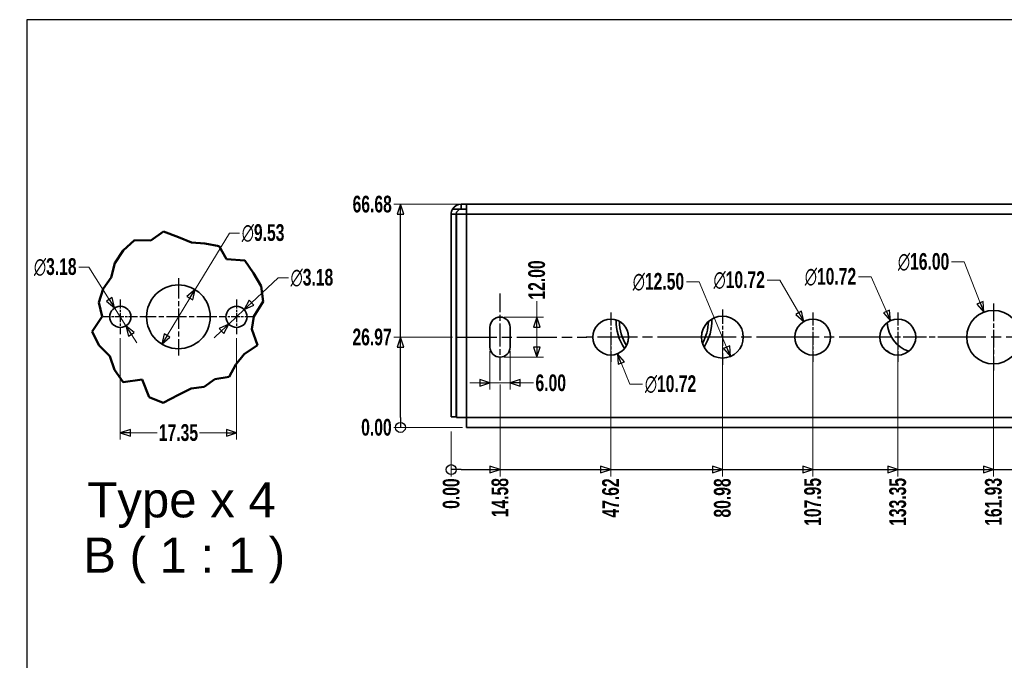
# Model space of a CAD drawing. Header units: millimetres. Extents: x 5 to 414, y 18 to 303.
# Tile 6 of 10: x 5 to 152, y 207 to 302. Entities that reach past the tile are written whole.
import ezdxf
from ezdxf.enums import TextEntityAlignment as Align

# ---------------------------------------------------------------- set-up
doc = ezdxf.new("R2010")
doc.units = ezdxf.units.MM
doc.linetypes.add('CHAIN', pattern=[0.3543, 0.2362, -0.0295, 0.0591, -0.0295])
doc.linetypes.add('DASH_DOT', pattern=[0.182, 0.1181, -0.0295, 0.0049, -0.0295])
for name, color, linetype, lineweight in [('Break Lines(May)', 7, 'Continuous', 50), ('Center Mark(May)', 1, 'DASH_DOT', 25), ('Centerline(May)', 1, 'Continuous', 25), ('Dimensions(May)', 7, 'Continuous', 25), ('Sketch Geometry(May)', 7, 'Continuous', 35), ('Symbols(May)', 7, 'Continuous', 25), ('Visible Edges(May)', 7, 'Continuous', 35), ('Visible Tangent Edges(May)', 7, 'Continuous', 35)]:
    doc.layers.add(name, color=color, linetype=linetype, lineweight=lineweight)
doc.styles.add('DEFAULT-MayBigText', font='arial.ttf')
doc.styles.add('DimISO-30 Roman 2.5', font='romab___.ttf', dxfattribs={"width": 0.7})
doc.styles.add('Text Style216', font='romab___.ttf', dxfattribs={"width": 0.8})
doc.styles.add('Text Style221', font='romab___.ttf', dxfattribs={"width": 0.9})
doc.styles.add('TitleVariablesH2_5-May', font='romab___.ttf', dxfattribs={"width": 0.7})
doc.dimstyles.new('ISO-30-May', dxfattribs={"dimtxt": 2.5, "dimasz": 1.5, "dimexe": 1, "dimexo": 0.6, "dimgap": 0.4, "dimtad": 0, "dimtoh": 1, "dimrnd": 1e-08, "dimzin": 0, "dimdsep": 46, "dimtxsty": 'DimISO-30 Roman 2.5', "dimblk": 'Filled-1', "dimcen": 0.09, "dimclrd": 132, "dimclre": 132, "dimclrt": 172, "dimazin": 0, "dimtfac": 1.1, "dimtmove": 0, "dimatfit": 3, "dimfxl": 1, "dimtolj": 1, "dimlwd": 18, "dimlwe": 18, "dimarcsym": 0})

# ---------------------------------------------------------------- blocks, each defined once
blk = doc.blocks.new('Borders A3_408x285')
at = {"layer": 'Sketch Geometry(May)', "color": 5, "linetype": 'Continuous', "lineweight": 25}
for p, q in [((414, 302.5), (6, 302.5)), ((6, 302.5), (6, 17.5))]:
    blk.add_line(p, q, dxfattribs=at)
at = {"layer": 'Symbols(May)', "color": 232}
for tag, style, width, p in [('Revision', 'Text Style216', 0.8, (260, 293.75)), ('Date', 'Text Style221', 0.9, (365, 293.75))]:
    blk.add_attdef(tag, text='', height=2.5, dxfattribs=dict(at, style=style, width=width)).set_placement(p, align=Align.MIDDLE_CENTER)
at = {"layer": 'Symbols(May)', "color": 232, "style": 'TitleVariablesH2_5-May', "width": 0.7}
blk.add_attdef('Revision_Note', text='', height=2.5, dxfattribs=at).set_placement((267, 293.75), align=Align.MIDDLE_LEFT)
blk = doc.blocks.new('Filled-1')
at = {"color": 0}
for p, q in [((0, 0), (-1, 0.333)), ((-1, 0.333), (-1, -0.333)), ((-1, 0), (0, 0)), ((-1, -0.333), (0, 0))]:
    blk.add_line(p, q, dxfattribs=at)
at = {"color": 0, "flags": 128}
blk.add_lwpolyline([(-1, -0.333), (0, 0), (-1, 0.333), (-1, -0.333)], dxfattribs=at)
at = {"color": 0}
blk.add_solid([(-1, -0.333), (0, 0), (-1, 0.333), (-1, -0.333)], dxfattribs=at)
blk = doc.blocks.new('*D110')
at = {"layer": 'Defpoints', "color": 0, "linetype": 'Continuous'}
for p in [(19.97, 255.53), (37.32, 255.53), (37.32, 240.81)]:
    blk.add_point(p, dxfattribs=at)
at = {"layer": 'Dimensions(May)', "color": 132, "linetype": 'Continuous', "lineweight": 18}
for p, q in [((19.97, 254.93), (19.97, 239.81)), ((37.32, 254.93), (37.32, 239.81)), ((21.47, 240.81), (25.48, 240.81)), ((35.82, 240.81), (31.82, 240.81))]:
    blk.add_line(p, q, dxfattribs=at)
at = {"layer": 'Dimensions(May)', "color": 132, "linetype": 'Continuous', "lineweight": 18, "xscale": 1.5, "yscale": 1.5, "zscale": 1.5, "rotation": 180}
blk.add_blockref('Filled-1', (19.97, 240.81), dxfattribs=at)
at = {"layer": 'Dimensions(May)', "color": 132, "linetype": 'Continuous', "lineweight": 18, "xscale": 1.5, "yscale": 1.5, "zscale": 1.5}
blk.add_blockref('Filled-1', (37.32, 240.81), dxfattribs=at)
at = {"layer": 'Dimensions(May)', "color": 172, "linetype": 'Continuous', "lineweight": 20, "insert": (28.65, 240.81), "char_height": 2.5, "attachment_point": 5, "style": 'DimISO-30 Roman 2.5'}
blk.add_mtext('\\A1;17.35', dxfattribs=at)
blk = doc.blocks.new('*D111')
at = {"layer": 'Defpoints', "color": 0, "linetype": 'Continuous'}
for p in [(31.13, 262.18), (26.17, 254.05)]:
    blk.add_point(p, dxfattribs=at)
at = {"layer": 'Dimensions(May)', "color": 132, "linetype": 'Continuous', "lineweight": 18}
for p, q in [((31.13, 262.18), (36.28, 270.62)), ((36.28, 270.62), (37.78, 270.62)), ((26.95, 255.33), (30.34, 260.9))]:
    blk.add_line(p, q, dxfattribs=at)
at = {"layer": 'Dimensions(May)', "color": 132, "linetype": 'Continuous', "lineweight": 18, "xscale": 1.5, "yscale": 1.5, "zscale": 1.5}
for p, rotation in [((31.13, 262.18), 58.61800722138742), ((26.17, 254.05), 238.6180072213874)]:
    blk.add_blockref('Filled-1', p, dxfattribs=dict(at, rotation=rotation))
at = {"layer": 'Dimensions(May)', "color": 172, "linetype": 'Continuous', "lineweight": 20, "insert": (41.29, 270.62), "char_height": 2.5, "attachment_point": 5, "style": 'DimISO-30 Roman 2.5'}
blk.add_mtext('\\A1;∅9.53', dxfattribs=at)
blk = doc.blocks.new('*D112')
at = {"layer": 'Defpoints', "color": 0, "linetype": 'Continuous'}
for p in [(38.48, 259.2), (36.16, 257.03)]:
    blk.add_point(p, dxfattribs=at)
at = {"layer": 'Dimensions(May)', "color": 132, "linetype": 'Continuous', "lineweight": 18}
for p, q in [((39.57, 260.22), (43.56, 263.95)), ((43.56, 263.95), (45.06, 263.95)), ((36.16, 257.03), (38.48, 259.2)), ((35.07, 256), (33.97, 254.98))]:
    blk.add_line(p, q, dxfattribs=at)
at = {"layer": 'Dimensions(May)', "color": 132, "linetype": 'Continuous', "lineweight": 18, "xscale": 1.5, "yscale": 1.5, "zscale": 1.5}
for p, rotation in [((38.48, 259.2), 223.1083584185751), ((36.16, 257.03), 43.10835841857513)]:
    blk.add_blockref('Filled-1', p, dxfattribs=dict(at, rotation=rotation))
at = {"layer": 'Dimensions(May)', "color": 172, "linetype": 'Continuous', "lineweight": 20, "insert": (48.58, 263.95), "char_height": 2.5, "attachment_point": 5, "style": 'DimISO-30 Roman 2.5'}
blk.add_mtext('\\A1;∅3.18', dxfattribs=at)
blk = doc.blocks.new('*D113')
at = {"layer": 'Defpoints', "color": 0, "linetype": 'Continuous'}
for p in [(19.12, 259.46), (20.82, 256.77)]:
    blk.add_point(p, dxfattribs=at)
at = {"layer": 'Dimensions(May)', "color": 132, "linetype": 'Continuous', "lineweight": 18}
for p, q in [((15.28, 265.54), (13.78, 265.54)), ((18.32, 260.72), (15.28, 265.54)), ((20.82, 256.77), (19.12, 259.46)), ((21.62, 255.5), (22.42, 254.23))]:
    blk.add_line(p, q, dxfattribs=at)
at = {"layer": 'Dimensions(May)', "color": 132, "linetype": 'Continuous', "lineweight": 18, "xscale": 1.5, "yscale": 1.5, "zscale": 1.5}
for p, rotation in [((19.12, 259.46), 302.2551300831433), ((20.82, 256.77), 122.2551300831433)]:
    blk.add_blockref('Filled-1', p, dxfattribs=dict(at, rotation=rotation))
at = {"layer": 'Dimensions(May)', "color": 172, "linetype": 'Continuous', "lineweight": 20, "insert": (10.26, 265.54), "char_height": 2.5, "attachment_point": 5, "style": 'DimISO-30 Roman 2.5'}
blk.add_mtext('\\A1;∅3.18', dxfattribs=at)
blk = doc.blocks.new('*D144')
at = {"layer": 'Defpoints', "color": 0, "linetype": 'Continuous'}
for p in [(69.38, 241.6), (69.38, 241.6), (69.38, 234.29)]:
    blk.add_point(p, dxfattribs=at)
at = {"layer": 'Dimensions(May)', "color": 132, "linetype": 'Continuous', "lineweight": 18}
blk.add_line((69.38, 241), (69.38, 234.29), dxfattribs=at)
at = {"layer": 'Dimensions(May)', "color": 172, "linetype": 'Continuous', "lineweight": 20, "insert": (69.38, 231.71), "char_height": 2.5, "attachment_point": 5, "rotation": 90, "style": 'DimISO-30 Roman 2.5'}
blk.add_mtext('\\A1;0.00', dxfattribs=at)
blk = doc.blocks.new('*D145')
at = {"layer": 'Defpoints', "color": 0, "linetype": 'Continuous'}
for p in [(76.67, 248.59), (69.38, 241.6), (76.67, 234.29)]:
    blk.add_point(p, dxfattribs=at)
at = {"layer": 'Dimensions(May)', "color": 132, "linetype": 'Continuous', "lineweight": 18}
blk.add_line((76.67, 247.99), (76.67, 234.29), dxfattribs=at)
at = {"layer": 'Dimensions(May)', "color": 172, "linetype": 'Continuous', "lineweight": 20, "insert": (76.67, 231.11), "char_height": 2.5, "attachment_point": 5, "rotation": 90, "style": 'DimISO-30 Roman 2.5'}
blk.add_mtext('\\A1;14.58', dxfattribs=at)
blk = doc.blocks.new('*D146')
at = {"layer": 'Defpoints', "color": 0, "linetype": 'Continuous'}
for p in [(93.19, 255.09), (69.38, 241.6), (93.19, 234.29)]:
    blk.add_point(p, dxfattribs=at)
at = {"layer": 'Dimensions(May)', "color": 132, "linetype": 'Continuous', "lineweight": 18}
blk.add_line((93.19, 254.49), (93.19, 234.29), dxfattribs=at)
at = {"layer": 'Dimensions(May)', "color": 172, "linetype": 'Continuous', "lineweight": 20, "insert": (93.19, 231.06), "char_height": 2.5, "attachment_point": 5, "rotation": 90, "style": 'DimISO-30 Roman 2.5'}
blk.add_mtext('\\A1;47.62', dxfattribs=at)
blk = doc.blocks.new('*D147')
at = {"layer": 'Defpoints', "color": 0, "linetype": 'Continuous'}
for p in [(109.87, 255.09), (69.38, 241.6), (109.87, 234.29)]:
    blk.add_point(p, dxfattribs=at)
at = {"layer": 'Dimensions(May)', "color": 132, "linetype": 'Continuous', "lineweight": 18}
blk.add_line((109.87, 254.49), (109.87, 234.29), dxfattribs=at)
at = {"layer": 'Dimensions(May)', "color": 172, "linetype": 'Continuous', "lineweight": 20, "insert": (109.87, 231.06), "char_height": 2.5, "attachment_point": 5, "rotation": 90, "style": 'DimISO-30 Roman 2.5'}
blk.add_mtext('\\A1;80.98', dxfattribs=at)
blk = doc.blocks.new('*D148')
at = {"layer": 'Defpoints', "color": 0, "linetype": 'Continuous'}
for p in [(123.36, 255.09), (69.38, 241.6), (123.36, 234.29)]:
    blk.add_point(p, dxfattribs=at)
at = {"layer": 'Dimensions(May)', "color": 132, "linetype": 'Continuous', "lineweight": 18}
blk.add_line((123.36, 254.49), (123.36, 234.29), dxfattribs=at)
at = {"layer": 'Dimensions(May)', "color": 172, "linetype": 'Continuous', "lineweight": 20, "insert": (123.36, 230.47), "char_height": 2.5, "attachment_point": 5, "rotation": 90, "style": 'DimISO-30 Roman 2.5'}
blk.add_mtext('\\A1;107.95', dxfattribs=at)
blk = doc.blocks.new('*D149')
at = {"layer": 'Defpoints', "color": 0, "linetype": 'Continuous'}
for p in [(136.06, 255.09), (69.38, 241.6), (136.06, 234.29)]:
    blk.add_point(p, dxfattribs=at)
at = {"layer": 'Dimensions(May)', "color": 132, "linetype": 'Continuous', "lineweight": 18}
blk.add_line((136.06, 254.49), (136.06, 234.29), dxfattribs=at)
at = {"layer": 'Dimensions(May)', "color": 172, "linetype": 'Continuous', "lineweight": 20, "insert": (136.06, 230.47), "char_height": 2.5, "attachment_point": 5, "rotation": 90, "style": 'DimISO-30 Roman 2.5'}
blk.add_mtext('\\A1;133.35', dxfattribs=at)
blk = doc.blocks.new('*D150')
at = {"layer": 'Defpoints', "color": 0, "linetype": 'Continuous'}
for p in [(150.34, 255.09), (69.38, 241.6), (150.34, 234.29)]:
    blk.add_point(p, dxfattribs=at)
at = {"layer": 'Dimensions(May)', "color": 132, "linetype": 'Continuous', "lineweight": 18}
blk.add_line((150.34, 254.49), (150.34, 234.29), dxfattribs=at)
at = {"layer": 'Dimensions(May)', "color": 172, "linetype": 'Continuous', "lineweight": 20, "insert": (150.34, 230.48), "char_height": 2.5, "attachment_point": 5, "rotation": 90, "style": 'DimISO-30 Roman 2.5'}
blk.add_mtext('\\A1;161.93', dxfattribs=at)
blk = doc.blocks.new('*D151')
at = {"layer": 'Defpoints', "color": 0, "linetype": 'Continuous'}
for p in [(169.39, 255.09), (69.38, 241.6), (169.39, 234.29)]:
    blk.add_point(p, dxfattribs=at)
at = {"layer": 'Dimensions(May)', "color": 132, "linetype": 'Continuous', "lineweight": 18}
blk.add_line((169.39, 254.49), (169.39, 234.29), dxfattribs=at)
at = {"layer": 'Dimensions(May)', "color": 172, "linetype": 'Continuous', "lineweight": 20, "insert": (169.39, 230.42), "char_height": 2.5, "attachment_point": 5, "rotation": 90, "style": 'DimISO-30 Roman 2.5'}
blk.add_mtext('\\A1;200.03', dxfattribs=at)
blk = doc.blocks.new('*D152')
at = {"layer": 'Defpoints', "color": 0, "linetype": 'Continuous'}
for p in [(188.44, 255.09), (69.38, 241.6), (188.44, 234.29)]:
    blk.add_point(p, dxfattribs=at)
at = {"layer": 'Dimensions(May)', "color": 132, "linetype": 'Continuous', "lineweight": 18}
blk.add_line((188.44, 254.49), (188.44, 234.29), dxfattribs=at)
at = {"layer": 'Dimensions(May)', "color": 172, "linetype": 'Continuous', "lineweight": 20, "insert": (188.44, 230.42), "char_height": 2.5, "attachment_point": 5, "rotation": 90, "style": 'DimISO-30 Roman 2.5'}
blk.add_mtext('\\A1;238.13', dxfattribs=at)
blk = doc.blocks.new('*D153')
at = {"layer": 'Defpoints', "color": 0, "linetype": 'Continuous'}
for p in [(207.49, 255.09), (69.38, 241.6), (207.49, 234.29)]:
    blk.add_point(p, dxfattribs=at)
at = {"layer": 'Dimensions(May)', "color": 132, "linetype": 'Continuous', "lineweight": 18}
blk.add_line((207.49, 254.49), (207.49, 234.29), dxfattribs=at)
at = {"layer": 'Dimensions(May)', "color": 172, "linetype": 'Continuous', "lineweight": 20, "insert": (207.49, 230.42), "char_height": 2.5, "attachment_point": 5, "rotation": 90, "style": 'DimISO-30 Roman 2.5'}
blk.add_mtext('\\A1;276.23', dxfattribs=at)
blk = doc.blocks.new('*D154')
at = {"layer": 'Defpoints', "color": 0, "linetype": 'Continuous'}
for p in [(226.54, 255.09), (69.38, 241.6), (226.54, 234.29)]:
    blk.add_point(p, dxfattribs=at)
at = {"layer": 'Dimensions(May)', "color": 132, "linetype": 'Continuous', "lineweight": 18}
blk.add_line((226.54, 254.49), (226.54, 234.29), dxfattribs=at)
at = {"layer": 'Dimensions(May)', "color": 172, "linetype": 'Continuous', "lineweight": 20, "insert": (226.54, 230.42), "char_height": 2.5, "attachment_point": 5, "rotation": 90, "style": 'DimISO-30 Roman 2.5'}
blk.add_mtext('\\A1;314.33', dxfattribs=at)
blk = doc.blocks.new('*D155')
at = {"layer": 'Defpoints', "color": 0, "linetype": 'Continuous'}
for p in [(245.59, 255.09), (69.38, 241.6), (245.59, 234.29)]:
    blk.add_point(p, dxfattribs=at)
at = {"layer": 'Dimensions(May)', "color": 132, "linetype": 'Continuous', "lineweight": 18}
blk.add_line((245.59, 254.49), (245.59, 234.29), dxfattribs=at)
at = {"layer": 'Dimensions(May)', "color": 172, "linetype": 'Continuous', "lineweight": 20, "insert": (245.59, 230.42), "char_height": 2.5, "attachment_point": 5, "rotation": 90, "style": 'DimISO-30 Roman 2.5'}
blk.add_mtext('\\A1;352.43', dxfattribs=at)
blk = doc.blocks.new('*D156')
at = {"layer": 'Defpoints', "color": 0, "linetype": 'Continuous'}
for p in [(264.64, 255.09), (69.38, 241.6), (264.64, 234.29)]:
    blk.add_point(p, dxfattribs=at)
at = {"layer": 'Dimensions(May)', "color": 132, "linetype": 'Continuous', "lineweight": 18}
blk.add_line((264.64, 254.49), (264.64, 234.29), dxfattribs=at)
at = {"layer": 'Dimensions(May)', "color": 172, "linetype": 'Continuous', "lineweight": 20, "insert": (264.64, 230.42), "char_height": 2.5, "attachment_point": 5, "rotation": 90, "style": 'DimISO-30 Roman 2.5'}
blk.add_mtext('\\A1;390.53', dxfattribs=at)
blk = doc.blocks.new('*D157')
at = {"layer": 'Defpoints', "color": 0, "linetype": 'Continuous'}
for p in [(282.11, 250.34), (69.38, 241.6), (282.11, 234.29)]:
    blk.add_point(p, dxfattribs=at)
at = {"layer": 'Dimensions(May)', "color": 132, "linetype": 'Continuous', "lineweight": 18}
blk.add_line((282.11, 249.74), (282.11, 234.29), dxfattribs=at)
at = {"layer": 'Dimensions(May)', "color": 172, "linetype": 'Continuous', "lineweight": 20, "insert": (282.11, 230.43), "char_height": 2.5, "attachment_point": 5, "rotation": 90, "style": 'DimISO-30 Roman 2.5'}
blk.add_mtext('\\A1;425.45', dxfattribs=at)
blk = doc.blocks.new('*D158')
at = {"layer": 'Defpoints', "color": 0, "linetype": 'Continuous'}
for p in [(301.16, 250.34), (69.38, 241.6), (301.16, 234.29)]:
    blk.add_point(p, dxfattribs=at)
at = {"layer": 'Dimensions(May)', "color": 132, "linetype": 'Continuous', "lineweight": 18}
blk.add_line((301.16, 249.74), (301.16, 234.29), dxfattribs=at)
at = {"layer": 'Dimensions(May)', "color": 172, "linetype": 'Continuous', "lineweight": 20, "insert": (301.16, 230.43), "char_height": 2.5, "attachment_point": 5, "rotation": 90, "style": 'DimISO-30 Roman 2.5'}
blk.add_mtext('\\A1;463.55', dxfattribs=at)
blk = doc.blocks.new('*D159')
at = {"layer": 'Defpoints', "color": 0, "linetype": 'Continuous'}
for p in [(316.09, 248.59), (69.38, 241.6), (316.09, 234.29)]:
    blk.add_point(p, dxfattribs=at)
at = {"layer": 'Dimensions(May)', "color": 132, "linetype": 'Continuous', "lineweight": 18}
blk.add_line((316.09, 247.99), (316.09, 234.29), dxfattribs=at)
at = {"layer": 'Dimensions(May)', "color": 172, "linetype": 'Continuous', "lineweight": 20, "insert": (316.09, 230.42), "char_height": 2.5, "attachment_point": 5, "rotation": 90, "style": 'DimISO-30 Roman 2.5'}
blk.add_mtext('\\A1;493.42', dxfattribs=at)
blk = doc.blocks.new('*D160')
at = {"layer": 'Defpoints', "color": 0, "linetype": 'Continuous'}
for p in [(323.38, 243.19), (69.38, 241.6), (323.38, 234.29)]:
    blk.add_point(p, dxfattribs=at)
at = {"layer": 'Dimensions(May)', "color": 132, "linetype": 'Continuous', "lineweight": 18}
blk.add_line((323.38, 242.59), (323.38, 234.29), dxfattribs=at)
at = {"layer": 'Dimensions(May)', "color": 172, "linetype": 'Continuous', "lineweight": 20, "insert": (323.38, 230.42), "char_height": 2.5, "attachment_point": 5, "rotation": 90, "style": 'DimISO-30 Roman 2.5'}
blk.add_mtext('\\A1;508.00', dxfattribs=at)
blk = doc.blocks.new('2dTransSymbol8')
at = {"layer": 'Dimensions(May)'}
for p, q in [((70.88, 235.29), (69.38, 235.29)), ((70.88, 235.29), (75.17, 235.29)), ((76.67, 235.29), (75.17, 235.79)), ((75.17, 235.79), (75.17, 234.79)), ((75.17, 235.29), (76.67, 235.29)), ((75.17, 234.79), (76.67, 235.29)), ((76.67, 235.29), (91.69, 235.29)), ((93.19, 235.29), (91.69, 235.79)), ((91.69, 235.79), (91.69, 234.79)), ((91.69, 235.29), (93.19, 235.29)), ((91.69, 234.79), (93.19, 235.29)), ((93.19, 235.29), (108.37, 235.29)), ((109.87, 235.29), (108.37, 235.79)), ((108.37, 235.79), (108.37, 234.79)), ((108.37, 235.29), (109.87, 235.29)), ((108.37, 234.79), (109.87, 235.29)), ((109.87, 235.29), (121.86, 235.29)), ((123.36, 235.29), (121.86, 235.79)), ((121.86, 235.79), (121.86, 234.79)), ((121.86, 235.29), (123.36, 235.29)), ((121.86, 234.79), (123.36, 235.29)), ((123.36, 235.29), (134.56, 235.29)), ((136.06, 235.29), (134.56, 235.79)), ((134.56, 235.79), (134.56, 234.79)), ((134.56, 235.29), (136.06, 235.29)), ((134.56, 234.79), (136.06, 235.29)), ((136.06, 235.29), (148.84, 235.29)), ((150.34, 235.29), (148.84, 235.79)), ((148.84, 235.79), (148.84, 234.79)), ((148.84, 235.29), (150.34, 235.29)), ((148.84, 234.79), (150.34, 235.29)), ((150.34, 235.29), (167.89, 235.29))]:
    blk.add_line(p, q, dxfattribs=at)
at = {"layer": 'Dimensions(May)', "flags": 128}
for points in [[(75.17, 234.79), (76.67, 235.29), (75.17, 235.79), (75.17, 234.79)], [(91.69, 234.79), (93.19, 235.29), (91.69, 235.79), (91.69, 234.79)], [(108.37, 234.79), (109.87, 235.29), (108.37, 235.79), (108.37, 234.79)], [(121.86, 234.79), (123.36, 235.29), (121.86, 235.79), (121.86, 234.79)], [(134.56, 234.79), (136.06, 235.29), (134.56, 235.79), (134.56, 234.79)], [(148.84, 234.79), (150.34, 235.29), (148.84, 235.79), (148.84, 234.79)]]:
    blk.add_lwpolyline(points, dxfattribs=at)
at = {"layer": 'Dimensions(May)'}
blk.add_circle((69.38, 235.29), 0.75, dxfattribs=at)
for points in [[(75.17, 234.79), (76.67, 235.29), (75.17, 235.79), (75.17, 234.79)], [(91.69, 234.79), (93.19, 235.29), (91.69, 235.79), (91.69, 234.79)], [(108.37, 234.79), (109.87, 235.29), (108.37, 235.79), (108.37, 234.79)], [(121.86, 234.79), (123.36, 235.29), (121.86, 235.79), (121.86, 234.79)], [(134.56, 234.79), (136.06, 235.29), (134.56, 235.79), (134.56, 234.79)], [(148.84, 234.79), (150.34, 235.29), (148.84, 235.79), (148.84, 234.79)]]:
    blk.add_solid(points, dxfattribs=at)
blk = doc.blocks.new('*D162')
at = {"layer": 'Defpoints', "color": 0, "linetype": 'Continuous'}
for p in [(60.79, 241.6), (71.68, 241.6), (71.68, 241.6)]:
    blk.add_point(p, dxfattribs=at)
at = {"layer": 'Dimensions(May)', "color": 132, "linetype": 'Continuous', "lineweight": 18}
blk.add_line((71.08, 241.6), (60.79, 241.6), dxfattribs=at)
at = {"layer": 'Dimensions(May)', "color": 172, "linetype": 'Continuous', "lineweight": 20, "insert": (58.21, 241.6), "char_height": 2.5, "attachment_point": 5, "style": 'DimISO-30 Roman 2.5'}
blk.add_mtext('\\A1;0.00', dxfattribs=at)
blk = doc.blocks.new('*D163')
at = {"layer": 'Defpoints', "color": 0, "linetype": 'Continuous'}
for p in [(60.79, 255.09), (70.17, 255.09), (71.68, 241.6)]:
    blk.add_point(p, dxfattribs=at)
at = {"layer": 'Dimensions(May)', "color": 132, "linetype": 'Continuous', "lineweight": 18}
blk.add_line((69.57, 255.09), (60.79, 255.09), dxfattribs=at)
at = {"layer": 'Dimensions(May)', "color": 172, "linetype": 'Continuous', "lineweight": 20, "insert": (57.56, 255.09), "char_height": 2.5, "attachment_point": 5, "style": 'DimISO-30 Roman 2.5'}
blk.add_mtext('\\A1;26.97', dxfattribs=at)
blk = doc.blocks.new('*D164')
at = {"layer": 'Defpoints', "color": 0, "linetype": 'Continuous'}
for p in [(60.79, 274.94), (71.68, 274.94), (71.68, 241.6)]:
    blk.add_point(p, dxfattribs=at)
at = {"layer": 'Dimensions(May)', "color": 132, "linetype": 'Continuous', "lineweight": 18}
blk.add_line((71.08, 274.94), (60.79, 274.94), dxfattribs=at)
at = {"layer": 'Dimensions(May)', "color": 172, "linetype": 'Continuous', "lineweight": 20, "insert": (57.58, 274.94), "char_height": 2.5, "attachment_point": 5, "style": 'DimISO-30 Roman 2.5'}
blk.add_mtext('\\A1;66.68', dxfattribs=at)
blk = doc.blocks.new('2dTransSymbol9')
at = {"layer": 'Dimensions(May)'}
for p, q in [((61.79, 274.94), (61.29, 273.44)), ((61.79, 273.44), (61.79, 274.94)), ((62.29, 273.44), (61.79, 274.94)), ((61.29, 273.44), (62.29, 273.44)), ((61.79, 255.09), (61.79, 273.44)), ((61.79, 255.09), (61.29, 253.59)), ((61.79, 253.59), (61.79, 255.09)), ((62.29, 253.59), (61.79, 255.09)), ((61.29, 253.59), (62.29, 253.59)), ((61.79, 243.1), (61.79, 253.59)), ((61.79, 243.1), (61.79, 241.6))]:
    blk.add_line(p, q, dxfattribs=at)
at = {"layer": 'Dimensions(May)', "flags": 128}
for points in [[(62.29, 273.44), (61.79, 274.94), (61.29, 273.44), (62.29, 273.44)], [(62.29, 253.59), (61.79, 255.09), (61.29, 253.59), (62.29, 253.59)]]:
    blk.add_lwpolyline(points, dxfattribs=at)
at = {"layer": 'Dimensions(May)'}
blk.add_circle((61.79, 241.6), 0.75, dxfattribs=at)
for points in [[(62.29, 273.44), (61.79, 274.94), (61.29, 273.44), (62.29, 273.44)], [(62.29, 253.59), (61.79, 255.09), (61.29, 253.59), (62.29, 253.59)]]:
    blk.add_solid(points, dxfattribs=at)
blk = doc.blocks.new('*D172')
at = {"layer": 'Defpoints', "color": 0, "linetype": 'Continuous'}
for p in [(92.18, 257.57), (94.2, 252.6)]:
    blk.add_point(p, dxfattribs=at)
at = {"layer": 'Dimensions(May)', "color": 132, "linetype": 'Continuous', "lineweight": 18}
for p, q in [((93.1, 255.09), (93.28, 255.09)), ((93.19, 255), (93.19, 255.18)), ((96.06, 248.05), (94.77, 251.22)), ((97.95, 248.05), (96.06, 248.05))]:
    blk.add_line(p, q, dxfattribs=at)
at = {"layer": 'Dimensions(May)', "color": 132, "linetype": 'Continuous', "lineweight": 18, "xscale": 1.5, "yscale": 1.5, "zscale": 1.5, "rotation": 112.1737066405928}
blk.add_blockref('Filled-1', (94.2, 252.6), dxfattribs=at)
at = {"layer": 'Dimensions(May)', "color": 172, "linetype": 'Continuous', "lineweight": 20, "insert": (102.13, 248.05), "char_height": 2.5, "attachment_point": 5, "style": 'DimISO-30 Roman 2.5'}
blk.add_mtext('\\A1;∅10.72', dxfattribs=at)
blk = doc.blocks.new('*D173')
at = {"layer": 'Defpoints', "color": 0, "linetype": 'Continuous'}
for p in [(108.65, 257.97), (111.08, 252.21)]:
    blk.add_point(p, dxfattribs=at)
at = {"layer": 'Dimensions(May)', "color": 132, "linetype": 'Continuous', "lineweight": 18}
for p, q in [((104.49, 263.34), (106.39, 263.34)), ((106.39, 263.34), (110.5, 253.59))]:
    blk.add_line(p, q, dxfattribs=at)
at = {"layer": 'Dimensions(May)', "color": 132, "linetype": 'Continuous', "lineweight": 18, "xscale": 1.5, "yscale": 1.5, "zscale": 1.5, "rotation": 292.883315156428}
blk.add_blockref('Filled-1', (111.08, 252.21), dxfattribs=at)
at = {"layer": 'Dimensions(May)', "color": 172, "linetype": 'Continuous', "lineweight": 20, "insert": (100.32, 263.34), "char_height": 2.5, "attachment_point": 5, "style": 'DimISO-30 Roman 2.5'}
blk.add_mtext('\\A1;∅12.50', dxfattribs=at)
blk = doc.blocks.new('*D174')
at = {"layer": 'Defpoints', "color": 0, "linetype": 'Continuous'}
for p in [(122.02, 257.41), (124.7, 252.77)]:
    blk.add_point(p, dxfattribs=at)
at = {"layer": 'Dimensions(May)', "color": 132, "linetype": 'Continuous', "lineweight": 18}
for p, q in [((116.55, 263.59), (118.44, 263.59)), ((118.44, 263.59), (121.27, 258.71)), ((123.27, 255.09), (123.45, 255.09)), ((123.36, 255), (123.36, 255.18))]:
    blk.add_line(p, q, dxfattribs=at)
at = {"layer": 'Dimensions(May)', "color": 132, "linetype": 'Continuous', "lineweight": 18, "xscale": 1.5, "yscale": 1.5, "zscale": 1.5, "rotation": 300.0000000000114}
blk.add_blockref('Filled-1', (122.02, 257.41), dxfattribs=at)
at = {"layer": 'Dimensions(May)', "color": 172, "linetype": 'Continuous', "lineweight": 20, "insert": (112.38, 263.59), "char_height": 2.5, "attachment_point": 5, "style": 'DimISO-30 Roman 2.5'}
blk.add_mtext('\\A1;∅10.72', dxfattribs=at)
blk = doc.blocks.new('*D175')
at = {"layer": 'Defpoints', "color": 0, "linetype": 'Continuous'}
for p in [(134.97, 257.54), (137.14, 252.64)]:
    blk.add_point(p, dxfattribs=at)
at = {"layer": 'Dimensions(May)', "color": 132, "linetype": 'Continuous', "lineweight": 18}
for p, q in [((130.18, 264.08), (132.08, 264.08)), ((132.08, 264.08), (134.37, 258.91)), ((135.97, 255.09), (136.15, 255.09)), ((136.06, 255), (136.06, 255.18))]:
    blk.add_line(p, q, dxfattribs=at)
at = {"layer": 'Dimensions(May)', "color": 132, "linetype": 'Continuous', "lineweight": 18, "xscale": 1.5, "yscale": 1.5, "zscale": 1.5, "rotation": 293.8558493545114}
blk.add_blockref('Filled-1', (134.97, 257.54), dxfattribs=at)
at = {"layer": 'Dimensions(May)', "color": 172, "linetype": 'Continuous', "lineweight": 20, "insert": (126.01, 264.08), "char_height": 2.5, "attachment_point": 5, "style": 'DimISO-30 Roman 2.5'}
blk.add_mtext('\\A1;∅10.72', dxfattribs=at)
blk = doc.blocks.new('*D176')
at = {"layer": 'Defpoints', "color": 0, "linetype": 'Continuous'}
for p in [(148.89, 258.81), (151.79, 251.36)]:
    blk.add_point(p, dxfattribs=at)
at = {"layer": 'Dimensions(May)', "color": 132, "linetype": 'Continuous', "lineweight": 18}
for p, q in [((144.08, 266.31), (145.97, 266.31)), ((145.97, 266.31), (148.35, 260.21)), ((150.25, 255.09), (150.43, 255.09)), ((150.34, 255), (150.34, 255.18))]:
    blk.add_line(p, q, dxfattribs=at)
at = {"layer": 'Dimensions(May)', "color": 132, "linetype": 'Continuous', "lineweight": 18, "xscale": 1.5, "yscale": 1.5, "zscale": 1.5, "rotation": 291.2743994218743}
blk.add_blockref('Filled-1', (148.89, 258.81), dxfattribs=at)
at = {"layer": 'Dimensions(May)', "color": 172, "linetype": 'Continuous', "lineweight": 20, "insert": (139.91, 266.31), "char_height": 2.5, "attachment_point": 5, "style": 'DimISO-30 Roman 2.5'}
blk.add_mtext('\\A1;∅16.00', dxfattribs=at)
blk = doc.blocks.new('*D187')
at = {"layer": 'Defpoints', "color": 0, "linetype": 'Continuous'}
for p in [(76.67, 258.09), (76.67, 252.09), (82.15, 252.09)]:
    blk.add_point(p, dxfattribs=at)
at = {"layer": 'Dimensions(May)', "color": 132, "linetype": 'Continuous', "lineweight": 18}
for p, q in [((82.15, 258.09), (82.15, 260.44)), ((77.27, 258.09), (83.15, 258.09)), ((82.15, 253.59), (82.15, 256.59)), ((77.27, 252.09), (83.15, 252.09))]:
    blk.add_line(p, q, dxfattribs=at)
at = {"layer": 'Dimensions(May)', "color": 132, "linetype": 'Continuous', "lineweight": 18, "xscale": 1.5, "yscale": 1.5, "zscale": 1.5}
for p, rotation in [((82.15, 258.09), 90), ((82.15, 252.09), 270)]:
    blk.add_blockref('Filled-1', p, dxfattribs=dict(at, rotation=rotation))
at = {"layer": 'Dimensions(May)', "color": 172, "linetype": 'Continuous', "lineweight": 20, "insert": (82.15, 263.62), "char_height": 2.5, "attachment_point": 5, "rotation": 90, "style": 'DimISO-30 Roman 2.5'}
blk.add_mtext('\\A1;12.00', dxfattribs=at)
blk = doc.blocks.new('*D188')
at = {"layer": 'Defpoints', "color": 0, "linetype": 'Continuous'}
for p in [(75.17, 253.59), (78.17, 253.59), (75.17, 248.25)]:
    blk.add_point(p, dxfattribs=at)
at = {"layer": 'Dimensions(May)', "color": 132, "linetype": 'Continuous', "lineweight": 18}
for p, q in [((75.17, 252.99), (75.17, 247.25)), ((78.17, 252.99), (78.17, 247.25)), ((73.67, 248.25), (72.17, 248.25)), ((75.17, 248.25), (78.17, 248.25)), ((79.67, 248.25), (81.67, 248.25))]:
    blk.add_line(p, q, dxfattribs=at)
at = {"layer": 'Dimensions(May)', "color": 132, "linetype": 'Continuous', "lineweight": 18, "xscale": 1.5, "yscale": 1.5, "zscale": 1.5}
blk.add_blockref('Filled-1', (75.17, 248.25), dxfattribs=at)
at = {"layer": 'Dimensions(May)', "color": 132, "linetype": 'Continuous', "lineweight": 18, "xscale": 1.5, "yscale": 1.5, "zscale": 1.5, "rotation": 180}
blk.add_blockref('Filled-1', (78.17, 248.25), dxfattribs=at)
at = {"layer": 'Dimensions(May)', "color": 172, "linetype": 'Continuous', "lineweight": 20, "insert": (84.24, 248.25), "char_height": 2.5, "attachment_point": 5, "style": 'DimISO-30 Roman 2.5'}
blk.add_mtext('\\A1;6.00', dxfattribs=at)

msp = doc.modelspace()

# ---------------------------------------------------------------- linework, layer by layer
at = {"layer": 'Break Lines(May)'}
for p, q in [((24.5236, 269.53), (26.4138, 270.883)), ((26.4138, 270.883), (28.6528, 270.028)), ((20.4059, 268.0135), (22.0775, 269.5739)), ((22.0775, 269.5739), (24.5236, 269.53)), ((28.6528, 270.028), (30.5966, 269.2096)), ((30.5966, 269.2096), (32.6152, 269.0719)), ((32.6152, 269.0719), (34.7105, 268.6777)), ((19.1703, 266.142), (20.4059, 268.0135)), ((34.7105, 268.6777), (35.8315, 266.7406)), ((18.618, 263.9789), (19.1703, 266.142)), ((35.8315, 266.7406), (38.5698, 266.5067)), ((38.5698, 266.5067), (39.8503, 264.6502)), ((39.8503, 264.6502), (41.0034, 262.6806)), ((17.4005, 262.2808), (18.618, 263.9789)), ((16.7726, 260.2801), (17.4005, 262.2808)), ((41.0034, 262.6806), (41.2828, 260.4123)), ((17.2751, 258.1853), (16.7726, 260.2801)), ((41.2828, 260.4123), (39.9046, 258.1853)), ((15.7677, 255.9133), (17.2751, 258.1853)), ((39.9046, 258.1853), (39.615, 256.2524)), ((16.7722, 253.8611), (15.7677, 255.9133)), ((39.615, 256.2524), (40.4448, 253.8934)), ((18.3972, 252.2643), (16.7722, 253.8611)), ((40.4448, 253.8934), (38.4477, 252.5302)), ((19.1054, 250.1741), (18.3972, 252.2643)), ((38.4477, 252.5302), (37.2065, 251.0078)), ((20.4122, 248.3646), (19.1054, 250.1741)), ((37.2065, 251.0078), (36.2401, 249.1431)), ((23.2191, 248.7739), (20.4122, 248.3646)), ((24.2654, 246.1313), (23.2191, 248.7739)), ((34.0829, 248.78), (32.4823, 247.6637)), ((36.2401, 249.1431), (34.0829, 248.78)), ((30.5506, 247.4222), (28.6528, 246.4883)), ((32.4823, 247.6637), (30.5506, 247.4222)), ((26.3791, 245.291), (24.2654, 246.1313)), ((28.6528, 246.4883), (26.3791, 245.291))]:
    msp.add_line(p, q, dxfattribs=at)
at = {"layer": 'Center Mark(May)', "linetype": 'CHAIN', "ltscale": 12.806565}
for p, q in [((28.6453, 263.8751), (28.6453, 252.3501)), ((34.4078, 258.1126), (22.8828, 258.1126))]:
    msp.add_line(p, q, dxfattribs=at)
at = {"layer": 'Center Mark(May)', "linetype": 'CHAIN', "ltscale": 5.750398}
for p, q in [((19.9712, 260.7001), (19.9712, 255.5251)), ((37.3194, 260.7001), (37.3194, 255.5251)), ((22.5587, 258.1126), (17.3837, 258.1126)), ((39.9069, 258.1126), (34.7319, 258.1126))]:
    msp.add_line(p, q, dxfattribs=at)
at = {"layer": 'Center Mark(May)', "linetype": 'CHAIN', "ltscale": 8.17772}
for p, q in [((93.193, 258.7657), (93.193, 251.4063)), ((123.3555, 258.7657), (123.3555, 251.4063)), ((136.0555, 258.7657), (136.0555, 251.4063))]:
    msp.add_line(p, q, dxfattribs=at)
at = {"layer": 'Center Mark(May)', "linetype": 'CHAIN', "ltscale": 9.167361}
msp.add_line((109.8681, 259.211), (109.8681, 250.961), dxfattribs=at)
at = {"layer": 'Center Mark(May)', "linetype": 'CHAIN', "ltscale": 11.111974}
msp.add_line((150.343, 260.086), (150.343, 250.086), dxfattribs=at)
at = {"layer": 'Center Mark(May)', "linetype": 'CHAIN', "ltscale": 25.402201}
for p, q in [((106.2034, 255.086), (89.5133, 255.086)), ((120.9445, 255.086), (105.7431, 255.086)), ((133.2975, 255.086), (119.6758, 255.086)), ((167.2268, 255.086), (145.343, 255.086))]:
    msp.add_line(p, q, dxfattribs=at)
at = {"layer": 'Center Mark(May)', "linetype": 'CHAIN', "ltscale": 14.567757}
msp.add_line((145.4857, 255.086), (132.3758, 255.086), dxfattribs=at)
at = {"layer": 'Centerline(May)', "linetype": 'CHAIN', "ltscale": 14.445597}
msp.add_line((76.6703, 248.586), (76.6703, 261.586), dxfattribs=at)
at = {"layer": 'Centerline(May)', "linetype": 'CHAIN', "ltscale": 25.402201}
msp.add_line((70.1703, 255.086), (89.6038, 255.086), dxfattribs=at)
at = {"layer": 'Visible Edges(May)'}
for p, q in [((70.8805, 274.9361), (71.6835, 274.9361)), ((71.6835, 273.4361), (71.6835, 274.9361)), ((71.6835, 274.9361), (321.0774, 274.9361)), ((71.6835, 274.1861), (70.8805, 274.1861)), ((69.3805, 273.4361), (69.3805, 243.1861)), ((70.1305, 273.4361), (69.3805, 273.4361)), ((70.1305, 243.1861), (70.1305, 273.4361)), ((70.1835, 273.4361), (71.6835, 273.4361)), ((70.1835, 243.0986), (70.1835, 273.4361)), ((75.1703, 253.586), (75.1703, 256.586)), ((78.1703, 256.586), (78.1703, 253.586)), ((69.3805, 243.1861), (70.1305, 243.1861)), ((71.6835, 243.0986), (70.1835, 243.0986)), ((71.6835, 241.5986), (71.6835, 243.0986)), ((321.0774, 241.5986), (71.6835, 241.5986))]:
    msp.add_line(p, q, dxfattribs=at)
for centre, radius in [((28.6453, 258.1126), 4.7625), ((19.9712, 258.1126), 1.5875), ((37.3194, 258.1126), 1.5875), ((150.343, 255.086), 4), ((93.193, 255.086), 2.6797), ((109.8681, 255.086), 3.125), ((123.3555, 255.086), 2.6797), ((136.0555, 255.086), 2.6797)]:
    msp.add_circle(centre, radius, dxfattribs=at)
for centre, radius, start, end in [((70.8805, 273.4361), 1.5, 90, 150), ((70.8805, 273.4361), 1.5, 150, 180), ((70.8805, 273.4361), 0.75, 90, 180), ((76.6703, 256.586), 1.5, 0, 180), ((101.1305, 257.4736), 7.1437, 178.626722, 214.855852), ((101.1305, 257.4736), 6.6437, 180.353321, 213.129253), ((101.1305, 257.4736), 6.6437, 330.020937, 359.41246), ((101.1305, 257.4736), 7.1438, 327.052892, 2.380505), ((139.2305, 257.4736), 4.7625, 182.706137, 251.180195), ((76.6703, 253.586), 1.5, 180, 0), ((139.2305, 257.4736), 6.6437, 214.562643, 214.981734), ((133.5822, 253.5213), 0.25, 23.783859, 34.981734), ((134.087, 252.3301), 0.7937, 30.662215, 78.262429)]:
    msp.add_arc(centre, radius, start, end, dxfattribs=at)
at = {"layer": 'Visible Tangent Edges(May)'}
for p, q in [((70.8805, 274.9361), (70.8805, 274.1861)), ((70.8805, 274.1861), (69.5814, 274.1861)), ((71.6835, 273.4361), (71.6835, 243.0986)), ((321.0774, 273.4361), (71.6835, 273.4361)), ((71.6835, 243.0986), (321.0774, 243.0986))]:
    msp.add_line(p, q, dxfattribs=at)

# ---------------------------------------------------------------- block references
msp.add_blockref('Borders A3_408x285', (0, 0))
at = {"layer": 'Dimensions(May)'}
for name in ['2dTransSymbol9', '2dTransSymbol8']:
    msp.add_blockref(name, (0, 0), dxfattribs=at)

# ---------------------------------------------------------------- texts
at = {"layer": 'Symbols(May)', "color": 1, "char_height": 5.25, "attachment_point": 7, "style": 'DEFAULT-MayBigText'}
for s, insert in [('Type x 4', (15.0546, 226.5767)), ('B ( 1 : 1 )', (14.4244, 218.3108))]:
    msp.add_mtext(s, dxfattribs=dict(at, insert=insert))

# ---------------------------------------------------------------- dimensions: what is measured, and where the dimension line sits
at = {"layer": 'Dimensions(May)', "color": 132, "linetype": 'Continuous', "lineweight": 20}
for feature_location, offset, dtype, origin, picture, middle in [((71.6834944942, 274.9360581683), (-10.8927618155, 0), 0, (71.6834944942, 241.5985581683), '*D164', (57.5768561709, 274.9360581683)), ((70.1703, 255.086), (-9.3795, 0), 0, (71.6835, 241.5986), '*D163', (57.5627, 255.086)), ((93.1929614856, 255.0859581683), (0, -20.8004066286), 1, (69.3804614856, 241.5985581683), '*D146', (93.1929614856, 231.0588262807)), ((109.8681, 255.086), (0, -20.8004), 1, (69.3805, 241.5986), '*D147', (109.8681, 231.0627)), ((123.3555, 255.086), (0, -20.8004), 1, (69.3805, 241.5986), '*D148', (123.3555, 230.4729)), ((136.0555, 255.086), (0, -20.8004), 1, (69.3805, 241.5986), '*D149', (136.0555, 230.4729)), ((150.3429614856, 255.0859581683), (0, -20.8004066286), 1, (69.3804614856, 241.5985581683), '*D150', (150.3429614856, 230.4767778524)), ((169.3929614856, 255.0859581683), (0, -20.8004066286), 1, (69.3804614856, 241.5985581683), '*D151', (169.3929614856, 230.4240979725)), ((188.4429614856, 255.0859581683), (0, -20.8004066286), 1, (69.3804614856, 241.5985581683), '*D152', (188.4429614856, 230.4240979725)), ((207.4929614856, 255.0859581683), (0, -20.8004066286), 1, (69.3804614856, 241.5985581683), '*D153', (207.4929614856, 230.4240979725)), ((226.5429614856, 255.0859581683), (0, -20.8004066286), 1, (69.3804614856, 241.5985581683), '*D154', (226.5429614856, 230.4215282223)), ((245.5929614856, 255.0859581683), (0, -20.8004066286), 1, (69.3804614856, 241.5985581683), '*D155', (245.5929614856, 230.4215282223)), ((264.6429614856, 255.0859581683), (0, -20.8004066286), 1, (69.3804614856, 241.5985581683), '*D156', (264.6429614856, 230.4215282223)), ((282.1055, 250.3362), (0, -16.0506), 1, (69.3805, 241.5986), '*D157', (282.1055, 230.4254)), ((301.1555, 250.3362), (0, -16.0506), 1, (69.3805, 241.5986), '*D158', (301.1555, 230.4254)), ((76.6703, 248.586), (0, -14.3004), 1, (69.3805, 241.5986), '*D145', (76.6703, 231.1102)), ((316.0907, 248.586), (0, -14.3004), 1, (69.3805, 241.5986), '*D159', (316.0907, 230.4164)), ((71.6834944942, 241.5985581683), (-10.8927618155, 0), 0, (71.6834944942, 241.5985581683), '*D162', (58.211584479, 241.5985581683)), ((323.3805, 243.1861), (0, -8.9005), 1, (69.3805, 241.5986), '*D160', (323.3805, 230.4164)), ((69.3804614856, 241.5985581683), (0, -7.3130066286), 1, (69.3804614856, 241.5985581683), '*D144', (69.3804614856, 231.70640334))]:
    dim = msp.add_ordinate_dim(feature_location=feature_location, offset=offset, dtype=dtype, origin=origin, dimstyle='ISO-30-May', override={"dimtad": 0, "dimdec": 2, "dimlfac": 2, "dimtp": 0, "dimtm": 0, "dimtdec": 2}, dxfattribs=at)
    dim.commit()
    dim.dimension.update_dxf_attribs({"geometry": picture, "text_midpoint": middle})
for p1, p2, override, picture, middle in [((26.16523, 254.04675), (31.12529, 262.17838), {"dimtih": 1, "dimdec": 2, "dimlfac": 1, "dimtp": 0, "dimtm": 0, "dimtdec": 2, "dimatfit": 2}, '*D111', (41.29096, 270.62171)), ((151.7943, 251.3585), (148.8916, 258.8134), {"dimtih": 1, "dimdec": 2, "dimlfac": 2, "dimtp": 0, "dimtm": 0, "dimtdec": 2, "dimtofl": 0}, '*D176', (139.9084, 266.3054)), ((20.8184, 256.77), (19.1239, 259.4551), {"dimtih": 1, "dimdec": 2, "dimlfac": 1, "dimtp": 0, "dimtm": 0, "dimtdec": 2, "dimatfit": 2}, '*D113', (10.2593, 265.5401)), ((36.16038679, 257.02769593), (38.47833552, 259.19742834), {"dimtih": 1, "dimdec": 2, "dimlfac": 1, "dimtp": 0, "dimtm": 0, "dimtdec": 2, "dimatfit": 2}, '*D112', (48.58482529, 263.95448981)), ((108.6529, 257.965), (111.0832, 252.2069), {"dimtih": 1, "dimdec": 2, "dimlfac": 2, "dimtp": 0, "dimtm": 0, "dimtdec": 2, "dimtofl": 0}, '*D173', (100.3201, 263.3354)), ((124.6953, 252.7653), (122.0156, 257.4066), {"dimtih": 1, "dimdec": 2, "dimlfac": 2, "dimtp": 0, "dimtm": 0, "dimtdec": 2, "dimtofl": 0}, '*D174', (112.3789, 263.5911)), ((137.1392, 252.6352), (134.9717, 257.5367), {"dimtih": 1, "dimdec": 2, "dimlfac": 2, "dimtp": 0, "dimtm": 0, "dimtdec": 2, "dimtofl": 0}, '*D175', (126.0126, 264.0789)), ((92.1816, 257.5675), (94.2043, 252.6044), {"dimtih": 1, "dimdec": 2, "dimlfac": 2, "dimtp": 0, "dimtm": 0, "dimtdec": 2, "dimtofl": 0}, '*D172', (102.1257, 248.0522))]:
    dim = msp.add_diameter_dim_2p(p1=p1, p2=p2, dimstyle='ISO-30-May', override=override, dxfattribs=at)
    dim.commit()
    dim.dimension.update_dxf_attribs({"geometry": picture, "text_midpoint": middle, "dimtype": 163})
for base, p1, p2, angle, override, picture, middle in [((82.1479, 252.086), (76.6703, 258.086), (76.6703, 252.086), 90, {"dimtoh": 0, "dimdec": 2, "dimlfac": 2, "dimtp": 0, "dimtm": 0, "dimtdec": 2, "dimtofl": 0, "dimatfit": 2}, '*D187', (82.1479, 263.6221)), ((37.3194, 240.8054), (19.9712, 255.5251), (37.3194, 255.5251), 180, {"dimtoh": 0, "dimdec": 2, "dimtp": 0, "dimtm": 0, "dimtdec": 2, "dimtofl": 0, "dimatfit": 1}, '*D110', (28.6453, 240.8054)), ((75.1703, 248.2488), (78.1703, 253.586), (75.1703, 253.586), 180, {"dimtoh": 0, "dimdec": 2, "dimlfac": 2, "dimtp": 0, "dimtm": 0, "dimtdec": 2, "dimtofl": 1, "dimatfit": 1}, '*D188', (84.2426, 248.2488))]:
    dim = msp.add_linear_dim(base=base, p1=p1, p2=p2, angle=angle, dimstyle='ISO-30-May', override=override, dxfattribs=at)
    dim.commit()
    dim.dimension.update_dxf_attribs({"geometry": picture, "text_midpoint": middle, "dimtype": 160})

doc.saveas('drawing.dxf')
